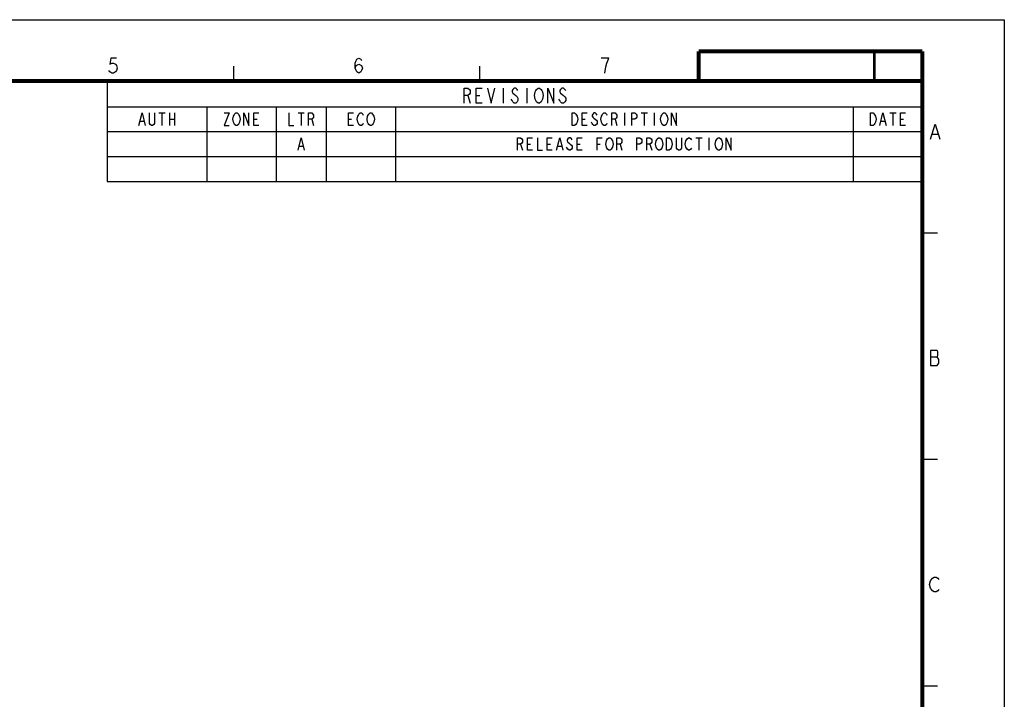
# Model space of a CAD drawing. Header units: millimetres. Extents: x 11 to 407, y 12 to 285.
# Tile 29 of 29: x 209 to 407, y 149 to 285. Entities that reach past the tile are written whole.
import ezdxf

# ---------------------------------------------------------------- set-up
doc = ezdxf.new("R2010")
doc.units = ezdxf.units.MM
doc.header["$LTSCALE"] = 23.1
doc.layers.get('0').update_dxf_attribs({"linetype": 'CONTINUOUS'})
doc.styles.get("Standard").update_dxf_attribs({"font": 'txt', "width": 0.8})

# ---------------------------------------------------------------- blocks, each defined once
blk = doc.blocks.new('*T10')
at = {"color": 0, "linetype": 'ByBlock', "lineweight": -2}
for p, q in [((0, 0), (164, 0)), ((0, 0), (0, -20)), ((164, 0), (164, -20)), ((0, -5), (164, -5)), ((20, -5), (20, -20)), ((34, -5), (34, -20)), ((44, -5), (44, -20)), ((58, -5), (58, -20)), ((150, -5), (150, -20)), ((0, -10), (164, -10)), ((0, -15), (164, -15)), ((0, -20), (164, -20))]:
    blk.add_line(p, q, dxfattribs=at)
at = {"color": 0, "linetype": 'Continuous', "attachment_point": 2}
for s, insert, char_height, width in [('{\\Ftxt.shx;\\W7.200000;\\H3.000000; }', (82, -0.06), 3, 163.88), ('{\\Ftxt.shx;\\W3.200000;\\H2.500000; }', (10, -5.06), 2.5, 19.88), ('{\\Ftxt.shx;\\W3.200000;\\H2.500000; }', (27, -5.06), 2.5, 13.88), ('{\\Ftxt.shx;\\W2.400000;\\H2.500000; }', (39, -5.06), 2.5, 9.88), ('{\\Ftxt.shx;\\W2.400000;\\H2.500000; }', (51, -5.06), 2.5, 13.88), ('{\\Ftxt.shx;\\W8.800000;\\H2.500000; }', (104, -5.06), 2.5, 91.88), ('{\\Ftxt.shx;\\W3.200000;\\H2.500000; }', (157, -5.06), 2.5, 13.88), ('{\\Ftxt.shx;\\W0.800000;\\H2.500000; }', (39, -10.06), 2.5, 9.88), ('{\\Ftxt.shx;\\W17.600000;\\H2.500000; }', (104, -10.06), 2.5, 91.88)]:
    blk.add_mtext(s, dxfattribs=dict(at, insert=insert, char_height=char_height, width=width))

msp = doc.modelspace()

# ---------------------------------------------------------------- linework, layer by layer
at = {"color": 7, "linetype": 'Continuous'}
for p, q in [((10.6465, 285.1674), (406.6465, 285.1674)), ((406.6465, 285.1674), (406.6465, 12.1674)), ((251.6825, 272.829), (251.6825, 275.829)), ((301.1825, 272.829), (301.1825, 275.829)), ((392.1815, 262.1658), (393.3065, 262.1658)), ((390.1825, 242.329), (393.1825, 242.329)), ((391.8065, 217.4158), (393.119, 217.4158)), ((390.1825, 196.829), (393.1825, 196.829)), ((390.1825, 151.329), (393.1825, 151.329))]:
    msp.add_line(p, q, dxfattribs=at)
at = {"color": 2, "linetype": 'Continuous'}
for p, q in [((305.8465, 271.4223), (305.8465, 268.4223)), ((310.6465, 271.4223), (310.6465, 268.4223)), ((298.7965, 269.9223), (299.2465, 268.4223)), ((300.4465, 269.9223), (301.1965, 269.9223)), ((236.6215, 266.4223), (237.8715, 266.4223)), ((237.2465, 266.4223), (237.2465, 263.9223)), ((238.7465, 266.4223), (238.7465, 263.9223)), ((239.7465, 266.4223), (239.7465, 263.9223)), ((264.6215, 266.4223), (265.8715, 266.4223)), ((265.2465, 266.4223), (265.2465, 263.9223)), ((330.2465, 266.4223), (330.2465, 263.9223)), ((333.6215, 266.4223), (334.8715, 266.4223)), ((334.2465, 266.4223), (334.2465, 263.9223)), ((336.2465, 266.4223), (336.2465, 263.9223)), ((383.6215, 266.4223), (384.8715, 266.4223)), ((384.2465, 266.4223), (384.2465, 263.9223)), ((232.8715, 264.7557), (233.6215, 264.7557)), ((238.7465, 265.1723), (239.7465, 265.1723)), ((255.7465, 265.1723), (256.3715, 265.1723)), ((267.3715, 265.1723), (267.7465, 263.9223)), ((274.7465, 265.1723), (275.3715, 265.1723)), ((321.7465, 265.1723), (322.3715, 265.1723)), ((328.3715, 265.1723), (328.7465, 263.9223)), ((381.8715, 264.7557), (382.6215, 264.7557)), ((385.7465, 265.1723), (386.3715, 265.1723)), ((344.6215, 261.4223), (345.8715, 261.4223)), ((345.2465, 261.4223), (345.2465, 258.9223)), ((347.2465, 261.4223), (347.2465, 258.9223)), ((264.8715, 259.7557), (265.6215, 259.7557)), ((309.3715, 260.1723), (309.7465, 258.9223)), ((310.7465, 260.1723), (311.3715, 260.1723)), ((314.7465, 260.1723), (315.3715, 260.1723)), ((316.8715, 259.7557), (317.6215, 259.7557)), ((320.7465, 260.1723), (321.3715, 260.1723)), ((324.7465, 260.1723), (325.3715, 260.1723)), ((329.3715, 260.1723), (329.7465, 258.9223)), ((335.3715, 260.1723), (335.7465, 258.9223))]:
    msp.add_line(p, q, dxfattribs=at)
at = {"color": 7, "linetype": 'Continuous'}
for points, const_width in [([(345.1825, 278.829), (390.1825, 278.829)], 0.8), ([(345.1825, 272.829), (345.1825, 278.829)], 0.8), ([(380.4975, 272.9306), (380.4975, 278.9614)], 0.5), ([(390.1825, 278.829), (390.1825, 24.829)], 0.8), ([(29.1825, 272.829), (390.1825, 272.829)], 0.8)]:
    msp.add_lwpolyline(points, dxfattribs=dict(at, const_width=const_width))
for points in [[(228.0917, 277.4545), (226.9667, 277.4545), (226.7792, 276.2045), (227.1542, 276.4545), (227.5292, 276.4545), (227.9042, 276.2045), (228.0917, 275.9545), (228.2792, 275.4545), (228.0917, 274.9545), (227.9042, 274.7045), (227.5292, 274.4545), (227.1542, 274.4545), (226.7792, 274.7045), (226.5917, 274.9545)], [(276.0917, 275.4545), (276.2792, 275.9545), (276.8417, 276.2045), (277.4042, 275.9545), (277.5917, 275.4545), (277.4042, 274.9545), (277.2167, 274.7045), (276.8417, 274.4545), (276.4667, 274.7045), (276.2792, 274.9545), (276.0917, 275.4545), (276.0917, 276.4545), (276.2792, 276.9545), (276.4667, 277.2045), (276.8417, 277.4545), (277.2167, 277.2045), (277.4042, 276.9545)], [(326.7167, 276.4545), (327.0917, 277.4545), (325.5917, 277.4545)], [(326.3417, 274.4545), (326.5292, 275.7045), (326.7167, 276.4545)], [(391.8065, 261.1658), (392.744, 264.1658), (393.6815, 261.1658)], [(391.8065, 218.6658), (391.8065, 215.6658), (393.119, 215.6658)], [(393.494, 216.9158), (393.119, 217.4158), (393.3065, 217.6658), (393.3065, 218.4158), (393.119, 218.6658), (391.8065, 218.6658)], [(393.119, 215.6658), (393.494, 216.1658), (393.494, 216.9158)], [(393.494, 170.6658), (393.3065, 170.4158), (392.9315, 170.1658), (392.5565, 170.1658), (392.1815, 170.4158), (391.994, 170.6658), (391.8065, 170.9158), (391.619, 171.6658), (391.8065, 172.4158), (391.994, 172.6658), (392.1815, 172.9158), (392.5565, 173.1658), (392.9315, 173.1658), (393.3065, 172.9158), (393.494, 172.6658)]]:
    msp.add_lwpolyline(points, dxfattribs=at)
at = {"color": 2, "linetype": 'Continuous'}
for points in [[(298.0465, 268.4223), (298.0465, 271.4223), (298.7965, 271.4223), (299.0965, 271.1723), (299.2465, 270.9223), (299.2465, 270.4223), (299.0965, 270.1723), (298.7965, 269.9223), (298.0465, 269.9223)], [(301.6465, 268.4223), (300.4465, 268.4223), (300.4465, 271.4223), (301.6465, 271.4223)], [(302.6965, 271.4223), (303.4465, 268.4223), (304.1965, 271.4223)], [(308.8465, 270.9223), (308.6965, 271.1723), (308.3965, 271.4223), (308.0965, 271.4223), (307.7965, 271.1723), (307.6465, 270.9223), (307.6465, 270.6723), (307.7965, 270.4223), (308.0965, 270.1723), (308.3965, 269.9223), (308.6965, 269.6723), (308.8465, 269.4223), (308.8465, 268.9223), (308.6965, 268.6723), (308.3965, 268.4223), (308.0965, 268.4223), (307.7965, 268.6723), (307.6465, 268.9223), (307.4965, 269.1723)], [(313.6465, 268.9223), (313.4965, 268.6723), (313.1965, 268.4223), (312.8965, 268.4223), (312.5965, 268.6723), (312.4465, 268.9223), (312.2965, 269.1723), (312.1465, 269.9223), (312.2965, 270.6723), (312.4465, 270.9223), (312.5965, 271.1723), (312.8965, 271.4223), (313.1965, 271.4223), (313.4965, 271.1723), (313.6465, 270.9223), (313.7965, 270.6723), (313.9465, 269.9223), (313.7965, 269.1723), (313.6465, 268.9223)], [(314.8465, 268.4223), (314.8465, 271.4223), (316.0465, 268.4223), (316.0465, 271.4223)], [(318.4465, 270.9223), (318.2965, 271.1723), (317.9965, 271.4223), (317.6965, 271.4223), (317.3965, 271.1723), (317.2465, 270.9223), (317.2465, 270.6723), (317.3965, 270.4223), (317.6965, 270.1723), (317.9965, 269.9223), (318.2965, 269.6723), (318.4465, 269.4223), (318.4465, 268.9223), (318.2965, 268.6723), (317.9965, 268.4223), (317.6965, 268.4223), (317.3965, 268.6723), (317.2465, 268.9223), (317.0965, 269.1723)], [(232.6215, 263.9223), (233.2465, 266.4223), (233.8715, 263.9223)], [(235.7465, 266.4223), (235.7465, 264.339), (235.6215, 264.1307), (235.3715, 263.9223), (235.1215, 263.9223), (234.8715, 264.1307), (234.7465, 264.339), (234.7465, 266.4223)], [(249.7465, 266.4223), (250.7465, 266.4223), (249.7465, 263.9223), (250.7465, 263.9223)], [(252.7465, 264.339), (252.6215, 264.1307), (252.3715, 263.9223), (252.1215, 263.9223), (251.8715, 264.1307), (251.7465, 264.339), (251.6215, 264.5473), (251.4965, 265.1723), (251.6215, 265.7973), (251.7465, 266.0057), (251.8715, 266.214), (252.1215, 266.4223), (252.3715, 266.4223), (252.6215, 266.214), (252.7465, 266.0057), (252.8715, 265.7973), (252.9965, 265.1723), (252.8715, 264.5473), (252.7465, 264.339)], [(253.7465, 263.9223), (253.7465, 266.4223), (254.7465, 263.9223), (254.7465, 266.4223)], [(256.7465, 263.9223), (255.7465, 263.9223), (255.7465, 266.4223), (256.7465, 266.4223)], [(262.7465, 266.4223), (262.7465, 263.9223), (263.7465, 263.9223)], [(266.7465, 263.9223), (266.7465, 266.4223), (267.3715, 266.4223), (267.6215, 266.214), (267.7465, 266.0057), (267.7465, 265.589), (267.6215, 265.3807), (267.3715, 265.1723), (266.7465, 265.1723)], [(275.7465, 263.9223), (274.7465, 263.9223), (274.7465, 266.4223), (275.7465, 266.4223)], [(277.7465, 264.339), (277.6215, 264.1307), (277.3715, 263.9223), (277.1215, 263.9223), (276.8715, 264.1307), (276.7465, 264.339), (276.6215, 264.5473), (276.4965, 265.1723), (276.6215, 265.7973), (276.7465, 266.0057), (276.8715, 266.214), (277.1215, 266.4223), (277.3715, 266.4223), (277.6215, 266.214), (277.7465, 266.0057)], [(279.7465, 264.339), (279.6215, 264.1307), (279.3715, 263.9223), (279.1215, 263.9223), (278.8715, 264.1307), (278.7465, 264.339), (278.6215, 264.5473), (278.4965, 265.1723), (278.6215, 265.7973), (278.7465, 266.0057), (278.8715, 266.214), (279.1215, 266.4223), (279.3715, 266.4223), (279.6215, 266.214), (279.7465, 266.0057), (279.8715, 265.7973), (279.9965, 265.1723), (279.8715, 264.5473), (279.7465, 264.339)], [(319.7465, 266.4223), (320.2465, 266.4223), (320.4965, 266.214), (320.6215, 266.0057), (320.7465, 265.7973), (320.8715, 265.1723), (320.7465, 264.5473), (320.6215, 264.339), (320.4965, 264.1307), (320.2465, 263.9223), (319.7465, 263.9223), (319.7465, 266.4223)], [(322.7465, 263.9223), (321.7465, 263.9223), (321.7465, 266.4223), (322.7465, 266.4223)], [(324.7465, 266.0057), (324.6215, 266.214), (324.3715, 266.4223), (324.1215, 266.4223), (323.8715, 266.214), (323.7465, 266.0057), (323.7465, 265.7973), (323.8715, 265.589), (324.1215, 265.3807), (324.3715, 265.1723), (324.6215, 264.964), (324.7465, 264.7557), (324.7465, 264.339), (324.6215, 264.1307), (324.3715, 263.9223), (324.1215, 263.9223), (323.8715, 264.1307), (323.7465, 264.339), (323.6215, 264.5473)], [(326.7465, 264.339), (326.6215, 264.1307), (326.3715, 263.9223), (326.1215, 263.9223), (325.8715, 264.1307), (325.7465, 264.339), (325.6215, 264.5473), (325.4965, 265.1723), (325.6215, 265.7973), (325.7465, 266.0057), (325.8715, 266.214), (326.1215, 266.4223), (326.3715, 266.4223), (326.6215, 266.214), (326.7465, 266.0057)], [(327.7465, 263.9223), (327.7465, 266.4223), (328.3715, 266.4223), (328.6215, 266.214), (328.7465, 266.0057), (328.7465, 265.589), (328.6215, 265.3807), (328.3715, 265.1723), (327.7465, 265.1723)], [(331.7465, 263.9223), (331.7465, 266.4223), (332.3715, 266.4223), (332.6215, 266.214), (332.7465, 266.0057), (332.7465, 265.589), (332.6215, 265.3807), (332.3715, 265.1723), (331.7465, 265.1723)], [(338.7465, 264.339), (338.6215, 264.1307), (338.3715, 263.9223), (338.1215, 263.9223), (337.8715, 264.1307), (337.7465, 264.339), (337.6215, 264.5473), (337.4965, 265.1723), (337.6215, 265.7973), (337.7465, 266.0057), (337.8715, 266.214), (338.1215, 266.4223), (338.3715, 266.4223), (338.6215, 266.214), (338.7465, 266.0057), (338.8715, 265.7973), (338.9965, 265.1723), (338.8715, 264.5473), (338.7465, 264.339)], [(339.7465, 263.9223), (339.7465, 266.4223), (340.7465, 263.9223), (340.7465, 266.4223)], [(379.7465, 266.4223), (380.2465, 266.4223), (380.4965, 266.214), (380.6215, 266.0057), (380.7465, 265.7973), (380.8715, 265.1723), (380.7465, 264.5473), (380.6215, 264.339), (380.4965, 264.1307), (380.2465, 263.9223), (379.7465, 263.9223), (379.7465, 266.4223)], [(381.6215, 263.9223), (382.2465, 266.4223), (382.8715, 263.9223)], [(386.7465, 263.9223), (385.7465, 263.9223), (385.7465, 266.4223), (386.7465, 266.4223)], [(264.6215, 258.9223), (265.2465, 261.4223), (265.8715, 258.9223)], [(308.7465, 258.9223), (308.7465, 261.4223), (309.3715, 261.4223), (309.6215, 261.214), (309.7465, 261.0057), (309.7465, 260.589), (309.6215, 260.3807), (309.3715, 260.1723), (308.7465, 260.1723)], [(311.7465, 258.9223), (310.7465, 258.9223), (310.7465, 261.4223), (311.7465, 261.4223)], [(312.7465, 261.4223), (312.7465, 258.9223), (313.7465, 258.9223)], [(315.7465, 258.9223), (314.7465, 258.9223), (314.7465, 261.4223), (315.7465, 261.4223)], [(316.6215, 258.9223), (317.2465, 261.4223), (317.8715, 258.9223)], [(319.7465, 261.0057), (319.6215, 261.214), (319.3715, 261.4223), (319.1215, 261.4223), (318.8715, 261.214), (318.7465, 261.0057), (318.7465, 260.7973), (318.8715, 260.589), (319.1215, 260.3807), (319.3715, 260.1723), (319.6215, 259.964), (319.7465, 259.7557), (319.7465, 259.339), (319.6215, 259.1307), (319.3715, 258.9223), (319.1215, 258.9223), (318.8715, 259.1307), (318.7465, 259.339), (318.6215, 259.5473)], [(321.7465, 258.9223), (320.7465, 258.9223), (320.7465, 261.4223), (321.7465, 261.4223)], [(324.7465, 258.9223), (324.7465, 261.4223), (325.7465, 261.4223)], [(327.7465, 259.339), (327.6215, 259.1307), (327.3715, 258.9223), (327.1215, 258.9223), (326.8715, 259.1307), (326.7465, 259.339), (326.6215, 259.5473), (326.4965, 260.1723), (326.6215, 260.7973), (326.7465, 261.0057), (326.8715, 261.214), (327.1215, 261.4223), (327.3715, 261.4223), (327.6215, 261.214), (327.7465, 261.0057), (327.8715, 260.7973), (327.9965, 260.1723), (327.8715, 259.5473), (327.7465, 259.339)], [(328.7465, 258.9223), (328.7465, 261.4223), (329.3715, 261.4223), (329.6215, 261.214), (329.7465, 261.0057), (329.7465, 260.589), (329.6215, 260.3807), (329.3715, 260.1723), (328.7465, 260.1723)], [(332.7465, 258.9223), (332.7465, 261.4223), (333.3715, 261.4223), (333.6215, 261.214), (333.7465, 261.0057), (333.7465, 260.589), (333.6215, 260.3807), (333.3715, 260.1723), (332.7465, 260.1723)], [(334.7465, 258.9223), (334.7465, 261.4223), (335.3715, 261.4223), (335.6215, 261.214), (335.7465, 261.0057), (335.7465, 260.589), (335.6215, 260.3807), (335.3715, 260.1723), (334.7465, 260.1723)], [(337.7465, 259.339), (337.6215, 259.1307), (337.3715, 258.9223), (337.1215, 258.9223), (336.8715, 259.1307), (336.7465, 259.339), (336.6215, 259.5473), (336.4965, 260.1723), (336.6215, 260.7973), (336.7465, 261.0057), (336.8715, 261.214), (337.1215, 261.4223), (337.3715, 261.4223), (337.6215, 261.214), (337.7465, 261.0057), (337.8715, 260.7973), (337.9965, 260.1723), (337.8715, 259.5473), (337.7465, 259.339)], [(338.7465, 261.4223), (339.2465, 261.4223), (339.4965, 261.214), (339.6215, 261.0057), (339.7465, 260.7973), (339.8715, 260.1723), (339.7465, 259.5473), (339.6215, 259.339), (339.4965, 259.1307), (339.2465, 258.9223), (338.7465, 258.9223), (338.7465, 261.4223)], [(341.7465, 261.4223), (341.7465, 259.339), (341.6215, 259.1307), (341.3715, 258.9223), (341.1215, 258.9223), (340.8715, 259.1307), (340.7465, 259.339), (340.7465, 261.4223)], [(343.7465, 259.339), (343.6215, 259.1307), (343.3715, 258.9223), (343.1215, 258.9223), (342.8715, 259.1307), (342.7465, 259.339), (342.6215, 259.5473), (342.4965, 260.1723), (342.6215, 260.7973), (342.7465, 261.0057), (342.8715, 261.214), (343.1215, 261.4223), (343.3715, 261.4223), (343.6215, 261.214), (343.7465, 261.0057)], [(349.7465, 259.339), (349.6215, 259.1307), (349.3715, 258.9223), (349.1215, 258.9223), (348.8715, 259.1307), (348.7465, 259.339), (348.6215, 259.5473), (348.4965, 260.1723), (348.6215, 260.7973), (348.7465, 261.0057), (348.8715, 261.214), (349.1215, 261.4223), (349.3715, 261.4223), (349.6215, 261.214), (349.7465, 261.0057), (349.8715, 260.7973), (349.9965, 260.1723), (349.8715, 259.5473), (349.7465, 259.339)], [(350.7465, 258.9223), (350.7465, 261.4223), (351.7465, 258.9223), (351.7465, 261.4223)]]:
    msp.add_lwpolyline(points, dxfattribs=at)

# ---------------------------------------------------------------- block references
msp.add_blockref('*T10', (226.2465, 272.6723))

doc.saveas('drawing.dxf')
